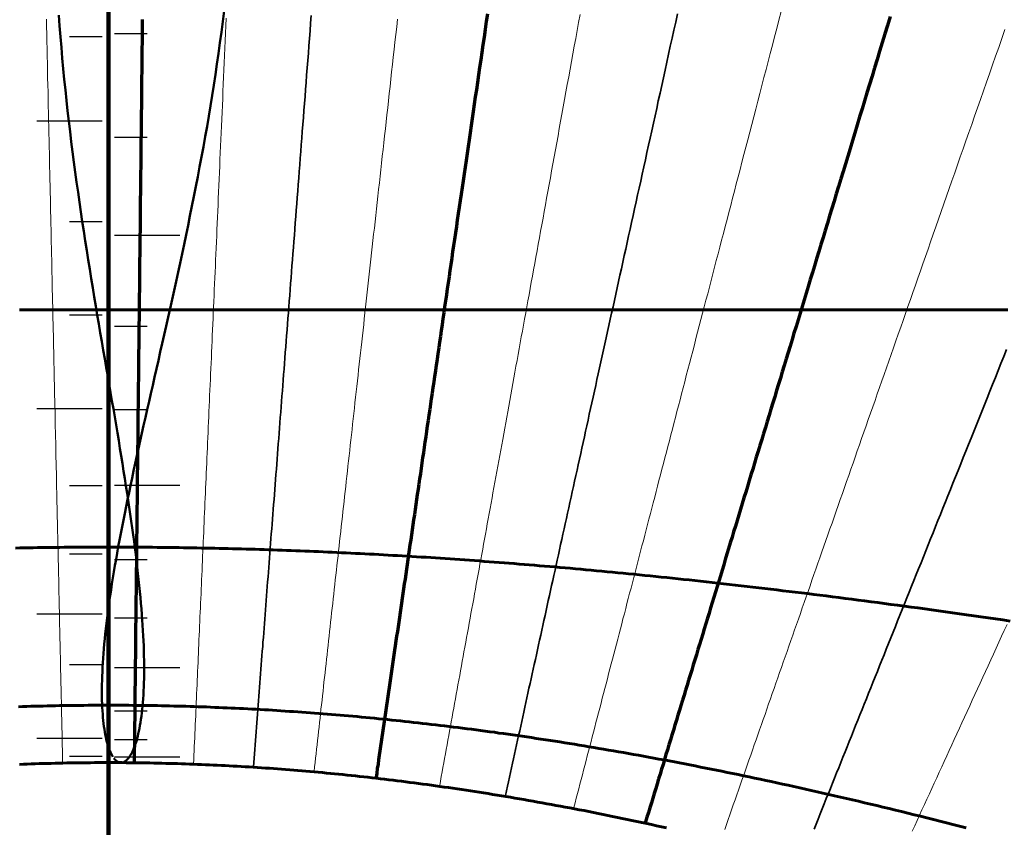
# Model space of a CAD drawing. Header units: millimetres. Extents: x 3 to 1047, y 3 to 1047.
# Tile 10 of 14: x 511 to 671, y 570 to 702. Entities that reach past the tile are written whole.
import ezdxf

# ---------------------------------------------------------------- set-up
doc = ezdxf.new("R2010")
doc.units = ezdxf.units.MM
for name, color, linetype, true_color in [('C1d1b19', 7, 'Continuous', 0x1d1b19), ('C6b4c8a', 7, 'Continuous', 0x6b4c8a), ('C8a847c', 7, 'Continuous', 0x8a847c), ('Cb4532a', 7, 'Continuous', 0xb4532a), ('Cb8862b', 7, 'Continuous', 0xb8862b)]:
    doc.layers.add(name, color=color, linetype=linetype, true_color=true_color)

msp = doc.modelspace()

# ---------------------------------------------------------------- linework, layer by layer
at = {"layer": 'C1d1b19', "lineweight": 70}
for points in [[(530.53, 701.55), (530.52, 700.32), (530.5, 699.1), (530.49, 697.89), (530.48, 696.68), (530.46, 695.49), (530.45, 694.3), (530.44, 693.13), (530.42, 691.96), (530.41, 690.8), (530.4, 689.64), (530.39, 688.5), (530.38, 687.36), (530.36, 686.24), (530.35, 685.12), (530.34, 684), (530.33, 682.9), (530.31, 681.8), (530.3, 680.71), (530.29, 679.62), (530.28, 678.55), (530.27, 677.48), (530.26, 676.41), (530.24, 675.35), (530.23, 674.3), (530.22, 673.26), (530.21, 672.22), (530.2, 671.19), (530.19, 670.17), (530.18, 669.15), (530.17, 668.13), (530.16, 667.13), (530.14, 666.13), (530.13, 665.13), (530.12, 664.14), (530.11, 663.16), (530.1, 662.18), (530.09, 661.2), (530.08, 660.23), (530.07, 659.27), (530.06, 658.31), (530.05, 657.36), (530.04, 656.41), (530.03, 655.47), (530.02, 654.53), (530.01, 653.6), (530, 652.67), (529.99, 651.74), (529.98, 650.82), (529.97, 649.91), (529.96, 649), (529.95, 648.09), (529.94, 647.19), (529.93, 646.29), (529.92, 645.4), (529.91, 644.51), (529.9, 643.62), (529.89, 642.74), (529.88, 641.86), (529.87, 640.99), (529.86, 640.12), (529.85, 639.25), (529.84, 638.39), (529.83, 637.53), (529.82, 636.67), (529.82, 635.82), (529.81, 634.97), (529.8, 634.13), (529.79, 633.28), (529.78, 632.45), (529.77, 631.61), (529.76, 630.78), (529.75, 629.95), (529.74, 629.12), (529.73, 628.3), (529.72, 627.48), (529.72, 626.66), (529.71, 625.85), (529.7, 625.04), (529.69, 624.23), (529.68, 623.42), (529.67, 622.62), (529.66, 621.82), (529.65, 621.02), (529.65, 620.23), (529.64, 619.43), (529.63, 618.64), (529.62, 617.85), (529.61, 617.07), (529.6, 616.29), (529.59, 615.51), (529.59, 614.73), (529.58, 613.95), (529.57, 613.18), (529.56, 612.41), (529.55, 611.64), (529.54, 610.87), (529.54, 610.1), (529.53, 609.34), (529.52, 608.58), (529.51, 607.82), (529.5, 607.06), (529.49, 606.31), (529.49, 605.55), (529.48, 604.8), (529.47, 604.05), (529.46, 603.3), (529.45, 602.56), (529.45, 601.81), (529.44, 601.07), (529.43, 600.33), (529.42, 599.59), (529.41, 598.85), (529.41, 598.11), (529.4, 597.38), (529.39, 596.64), (529.38, 595.91), (529.37, 595.18), (529.37, 594.45), (529.36, 593.72), (529.35, 592.99), (529.34, 592.26), (529.33, 591.54), (529.33, 590.81), (529.32, 590.09), (529.31, 589.37), (529.3, 588.65), (529.29, 587.93), (529.29, 587.21), (529.28, 586.49), (529.27, 585.78), (529.26, 585.06), (529.26, 584.35), (529.25, 583.63), (529.24, 582.92), (529.23, 582.21), (529.23, 581.5), (529.22, 580.79), (529.21, 580.08)], [(586.89, 702.48), (586.7, 701.2), (586.52, 699.92), (586.33, 698.66), (586.15, 697.4), (585.97, 696.16), (585.79, 694.92), (585.61, 693.69), (585.43, 692.47), (585.25, 691.26), (585.08, 690.06), (584.91, 688.87), (584.73, 687.69), (584.56, 686.51), (584.39, 685.34), (584.22, 684.19), (584.05, 683.03), (583.89, 681.89), (583.72, 680.76), (583.56, 679.63), (583.4, 678.51), (583.23, 677.39), (583.07, 676.29), (582.91, 675.19), (582.75, 674.1), (582.59, 673.01), (582.44, 671.93), (582.28, 670.86), (582.13, 669.8), (581.97, 668.74), (581.82, 667.69), (581.67, 666.64), (581.51, 665.6), (581.36, 664.57), (581.21, 663.54), (581.07, 662.52), (580.92, 661.5), (580.77, 660.49), (580.62, 659.49), (580.48, 658.49), (580.33, 657.5), (580.19, 656.51), (580.05, 655.53), (579.9, 654.55), (579.76, 653.58), (579.62, 652.61), (579.48, 651.65), (579.34, 650.69), (579.2, 649.74), (579.07, 648.79), (578.93, 647.85), (578.79, 646.91), (578.66, 645.98), (578.52, 645.05), (578.39, 644.12), (578.25, 643.2), (578.12, 642.29), (577.98, 641.37), (577.85, 640.47), (577.72, 639.56), (577.59, 638.66), (577.46, 637.77), (577.33, 636.88), (577.2, 635.99), (577.07, 635.1), (576.94, 634.22), (576.82, 633.35), (576.69, 632.48), (576.56, 631.61), (576.44, 630.74), (576.31, 629.88), (576.18, 629.02), (576.06, 628.16), (575.94, 627.31), (575.81, 626.46), (575.69, 625.62), (575.57, 624.77), (575.44, 623.93), (575.32, 623.1), (575.2, 622.26), (575.08, 621.43), (574.96, 620.61), (574.84, 619.78), (574.72, 618.96), (574.6, 618.14), (574.48, 617.32), (574.36, 616.51), (574.24, 615.7), (574.13, 614.89), (574.01, 614.08), (573.89, 613.28), (573.77, 612.48), (573.66, 611.68), (573.54, 610.89), (573.43, 610.09), (573.31, 609.3), (573.2, 608.51), (573.08, 607.72), (572.97, 606.94), (572.85, 606.16), (572.74, 605.38), (572.63, 604.6), (572.51, 603.82), (572.4, 603.05), (572.29, 602.27), (572.18, 601.5), (572.06, 600.74), (571.95, 599.97), (571.84, 599.2), (571.73, 598.44), (571.62, 597.68), (571.51, 596.92), (571.4, 596.16), (571.29, 595.4), (571.18, 594.65), (571.07, 593.9), (570.96, 593.14), (570.85, 592.39), (570.74, 591.64), (570.63, 590.9), (570.52, 590.15), (570.41, 589.41), (570.3, 588.66), (570.2, 587.92), (570.09, 587.18), (569.98, 586.44), (569.87, 585.7), (569.77, 584.97), (569.66, 584.23), (569.55, 583.49), (569.44, 582.76), (569.34, 582.03), (569.23, 581.3), (569.12, 580.57), (569.02, 579.84), (568.91, 579.11), (568.81, 578.38), (568.7, 577.65)], [(652.64, 702), (652.2, 700.57), (651.77, 699.16), (651.35, 697.75), (650.92, 696.36), (650.5, 694.98), (650.09, 693.61), (649.68, 692.25), (649.27, 690.9), (648.86, 689.56), (648.46, 688.23), (648.06, 686.91), (647.66, 685.6), (647.27, 684.31), (646.88, 683.02), (646.49, 681.74), (646.1, 680.47), (645.72, 679.21), (645.34, 677.95), (644.96, 676.71), (644.59, 675.48), (644.22, 674.25), (643.85, 673.03), (643.48, 671.83), (643.12, 670.62), (642.75, 669.43), (642.39, 668.25), (642.04, 667.07), (641.68, 665.9), (641.33, 664.74), (640.98, 663.59), (640.63, 662.44), (640.29, 661.3), (639.94, 660.17), (639.6, 659.04), (639.26, 657.92), (638.93, 656.81), (638.59, 655.71), (638.26, 654.61), (637.93, 653.52), (637.6, 652.43), (637.27, 651.35), (636.94, 650.28), (636.62, 649.21), (636.3, 648.15), (635.98, 647.1), (635.66, 646.05), (635.34, 645.01), (635.03, 643.97), (634.72, 642.94), (634.4, 641.91), (634.09, 640.89), (633.79, 639.87), (633.48, 638.86), (633.18, 637.86), (632.87, 636.86), (632.57, 635.86), (632.27, 634.87), (631.97, 633.89), (631.67, 632.91), (631.38, 631.93), (631.08, 630.96), (630.79, 629.99), (630.5, 629.03), (630.21, 628.07), (629.92, 627.12), (629.63, 626.17), (629.34, 625.23), (629.06, 624.29), (628.77, 623.35), (628.49, 622.42), (628.21, 621.49), (627.93, 620.57), (627.65, 619.65), (627.37, 618.73), (627.09, 617.82), (626.82, 616.91), (626.54, 616), (626.27, 615.1), (626, 614.2), (625.73, 613.31), (625.46, 612.41), (625.19, 611.53), (624.92, 610.64), (624.65, 609.76), (624.38, 608.88), (624.12, 608.01), (623.85, 607.13), (623.59, 606.26), (623.33, 605.4), (623.07, 604.54), (622.8, 603.67), (622.54, 602.82), (622.28, 601.96), (622.03, 601.11), (621.77, 600.26), (621.51, 599.42), (621.26, 598.57), (621, 597.73), (620.75, 596.89), (620.49, 596.06), (620.24, 595.22), (619.99, 594.39), (619.74, 593.56), (619.49, 592.74), (619.24, 591.91), (618.99, 591.09), (618.74, 590.27), (618.49, 589.45), (618.24, 588.64), (618, 587.82), (617.75, 587.01), (617.5, 586.2), (617.26, 585.4), (617.01, 584.59), (616.77, 583.79), (616.53, 582.99), (616.29, 582.19), (616.04, 581.39), (615.8, 580.59), (615.56, 579.8), (615.32, 579.01), (615.08, 578.21), (614.84, 577.42), (614.6, 576.64), (614.36, 575.85), (614.12, 575.07), (613.89, 574.28), (613.65, 573.5), (613.41, 572.72), (613.18, 571.94), (612.94, 571.16), (612.7, 570.39)]]:
    msp.add_lwpolyline(points, dxfattribs=at)
at = {"layer": 'C1d1b19', "lineweight": 35}
for points in [[(558.12, 702.17), (558.02, 700.92), (557.93, 699.68), (557.83, 698.45), (557.74, 697.23), (557.65, 696.02), (557.55, 694.82), (557.46, 693.62), (557.37, 692.44), (557.28, 691.26), (557.19, 690.09), (557.1, 688.93), (557.01, 687.78), (556.92, 686.64), (556.84, 685.5), (556.75, 684.38), (556.66, 683.25), (556.58, 682.14), (556.49, 681.04), (556.41, 679.94), (556.33, 678.85), (556.24, 677.76), (556.16, 676.68), (556.08, 675.61), (555.99, 674.55), (555.91, 673.49), (555.83, 672.44), (555.75, 671.4), (555.67, 670.36), (555.59, 669.33), (555.51, 668.3), (555.44, 667.28), (555.36, 666.27), (555.28, 665.26), (555.2, 664.26), (555.13, 663.26), (555.05, 662.27), (554.97, 661.29), (554.9, 660.31), (554.82, 659.33), (554.75, 658.36), (554.68, 657.4), (554.6, 656.44), (554.53, 655.48), (554.46, 654.54), (554.38, 653.59), (554.31, 652.65), (554.24, 651.72), (554.17, 650.79), (554.1, 649.86), (554.02, 648.94), (553.95, 648.02), (553.88, 647.11), (553.81, 646.2), (553.74, 645.3), (553.68, 644.4), (553.61, 643.5), (553.54, 642.61), (553.47, 641.73), (553.4, 640.84), (553.33, 639.96), (553.27, 639.09), (553.2, 638.21), (553.13, 637.35), (553.07, 636.48), (553, 635.62), (552.93, 634.76), (552.87, 633.91), (552.8, 633.06), (552.74, 632.21), (552.67, 631.37), (552.61, 630.53), (552.54, 629.69), (552.48, 628.85), (552.42, 628.02), (552.35, 627.19), (552.29, 626.37), (552.23, 625.55), (552.16, 624.73), (552.1, 623.91), (552.04, 623.1), (551.97, 622.29), (551.91, 621.48), (551.85, 620.67), (551.79, 619.87), (551.73, 619.07), (551.67, 618.27), (551.6, 617.48), (551.54, 616.69), (551.48, 615.9), (551.42, 615.11), (551.36, 614.32), (551.3, 613.54), (551.24, 612.76), (551.18, 611.98), (551.12, 611.21), (551.06, 610.43), (551, 609.66), (550.94, 608.89), (550.89, 608.12), (550.83, 607.36), (550.77, 606.59), (550.71, 605.83), (550.65, 605.07), (550.59, 604.31), (550.53, 603.55), (550.48, 602.8), (550.42, 602.05), (550.36, 601.3), (550.3, 600.55), (550.24, 599.8), (550.19, 599.05), (550.13, 598.31), (550.07, 597.56), (550.02, 596.82), (549.96, 596.08), (549.9, 595.34), (549.85, 594.61), (549.79, 593.87), (549.73, 593.14), (549.68, 592.4), (549.62, 591.67), (549.56, 590.94), (549.51, 590.21), (549.45, 589.48), (549.4, 588.76), (549.34, 588.03), (549.28, 587.31), (549.23, 586.58), (549.17, 585.86), (549.12, 585.14), (549.06, 584.42), (549.01, 583.7), (548.95, 582.98), (548.9, 582.26), (548.84, 581.54), (548.79, 580.83), (548.73, 580.11), (548.68, 579.4)], [(617.92, 702.46), (617.63, 701.11), (617.33, 699.78), (617.04, 698.46), (616.75, 697.15), (616.47, 695.85), (616.18, 694.56), (615.9, 693.27), (615.62, 692), (615.34, 690.74), (615.07, 689.49), (614.79, 688.24), (614.52, 687.01), (614.25, 685.78), (613.99, 684.57), (613.72, 683.36), (613.46, 682.16), (613.19, 680.97), (612.93, 679.78), (612.68, 678.61), (612.42, 677.44), (612.16, 676.28), (611.91, 675.13), (611.66, 673.99), (611.41, 672.85), (611.16, 671.72), (610.91, 670.6), (610.67, 669.49), (610.42, 668.38), (610.18, 667.28), (609.94, 666.18), (609.7, 665.1), (609.47, 664.02), (609.23, 662.94), (608.99, 661.87), (608.76, 660.81), (608.53, 659.76), (608.3, 658.71), (608.07, 657.67), (607.84, 656.63), (607.61, 655.6), (607.39, 654.57), (607.16, 653.55), (606.94, 652.54), (606.72, 651.53), (606.5, 650.53), (606.28, 649.53), (606.06, 648.54), (605.84, 647.55), (605.63, 646.57), (605.41, 645.59), (605.2, 644.62), (604.98, 643.65), (604.77, 642.69), (604.56, 641.73), (604.35, 640.78), (604.14, 639.83), (603.94, 638.88), (603.73, 637.94), (603.52, 637.01), (603.32, 636.08), (603.12, 635.15), (602.91, 634.23), (602.71, 633.31), (602.51, 632.4), (602.31, 631.48), (602.11, 630.58), (601.91, 629.68), (601.71, 628.78), (601.52, 627.88), (601.32, 626.99), (601.12, 626.1), (600.93, 625.22), (600.74, 624.34), (600.54, 623.46), (600.35, 622.59), (600.16, 621.72), (599.97, 620.85), (599.78, 619.99), (599.59, 619.13), (599.4, 618.27), (599.21, 617.41), (599.03, 616.56), (598.84, 615.72), (598.65, 614.87), (598.47, 614.03), (598.28, 613.19), (598.1, 612.35), (597.92, 611.52), (597.73, 610.69), (597.55, 609.86), (597.37, 609.03), (597.19, 608.21), (597.01, 607.39), (596.83, 606.57), (596.65, 605.76), (596.47, 604.94), (596.29, 604.13), (596.11, 603.32), (595.94, 602.52), (595.76, 601.71), (595.58, 600.91), (595.41, 600.11), (595.23, 599.32), (595.06, 598.52), (594.88, 597.73), (594.71, 596.94), (594.54, 596.15), (594.36, 595.36), (594.19, 594.58), (594.02, 593.79), (593.85, 593.01), (593.67, 592.23), (593.5, 591.45), (593.33, 590.68), (593.16, 589.9), (592.99, 589.13), (592.82, 588.36), (592.65, 587.59), (592.48, 586.82), (592.32, 586.06), (592.15, 585.29), (591.98, 584.53), (591.81, 583.77), (591.64, 583), (591.48, 582.25), (591.31, 581.49), (591.14, 580.73), (590.98, 579.98), (590.81, 579.22), (590.65, 578.47), (590.48, 577.72), (590.32, 576.97), (590.15, 576.22), (589.99, 575.47), (589.82, 574.72)], [(671.66, 647.59), (671.2, 646.44), (670.74, 645.3), (670.28, 644.16), (669.83, 643.03), (669.38, 641.9), (668.93, 640.78), (668.48, 639.67), (668.04, 638.57), (667.6, 637.47), (667.16, 636.37), (666.72, 635.29), (666.29, 634.21), (665.86, 633.13), (665.43, 632.06), (665, 631), (664.58, 629.94), (664.16, 628.89), (663.74, 627.84), (663.32, 626.8), (662.9, 625.77), (662.49, 624.74), (662.08, 623.71), (661.67, 622.69), (661.26, 621.67), (660.86, 620.66), (660.45, 619.66), (660.05, 618.66), (659.65, 617.66), (659.25, 616.67), (658.86, 615.68), (658.46, 614.7), (658.07, 613.72), (657.68, 612.75), (657.29, 611.78), (656.9, 610.82), (656.52, 609.85), (656.13, 608.9), (655.75, 607.95), (655.37, 607), (654.99, 606.05), (654.61, 605.11), (654.24, 604.17), (653.86, 603.24), (653.49, 602.31), (653.12, 601.39), (652.75, 600.46), (652.38, 599.54), (652.01, 598.63), (651.65, 597.72), (651.28, 596.81), (650.92, 595.9), (650.56, 595), (650.2, 594.1), (649.84, 593.21), (649.48, 592.31), (649.12, 591.42), (648.77, 590.54), (648.41, 589.65), (648.06, 588.77), (647.71, 587.89), (647.35, 587.02), (647, 586.15), (646.66, 585.28), (646.31, 584.41), (645.96, 583.55), (645.61, 582.68), (645.27, 581.83), (644.93, 580.97), (644.58, 580.11), (644.24, 579.26), (643.9, 578.41), (643.56, 577.57), (643.22, 576.72), (642.88, 575.88), (642.55, 575.04), (642.21, 574.2), (641.87, 573.36), (641.54, 572.53), (641.21, 571.7), (640.87, 570.87), (640.54, 570.04), (640.21, 569.21)]]:
    msp.add_lwpolyline(points, dxfattribs=at)
at = {"layer": 'C1d1b19', "lineweight": 30}
for points in [[(524, 698.68), (518.67, 698.68)], [(526, 699.24), (531.33, 699.24)], [(524, 684.89), (513.33, 684.89)], [(526, 682.3), (531.33, 682.3)], [(524, 668.49), (518.67, 668.49)], [(526, 666.3), (536.67, 666.3)], [(524, 653.23), (518.67, 653.23)], [(526, 651.43), (531.33, 651.43)], [(524, 637.9), (513.33, 637.9)], [(526, 637.78), (531.33, 637.78)], [(526, 625.41), (536.67, 625.41)], [(524, 625.33), (518.67, 625.33)], [(524, 614.13), (518.67, 614.13)], [(526, 613.31), (531.33, 613.31)], [(524, 604.34), (513.33, 604.34)], [(526, 603.75), (531.33, 603.75)], [(524, 596.06), (518.67, 596.06)], [(526, 595.64), (536.67, 595.64)], [(524, 589.37), (518.67, 589.37)], [(526, 588.54), (531.33, 588.54)], [(524, 584.02), (513.33, 584.02)], [(526, 583.87), (531.33, 583.87)], [(524, 581.1), (518.67, 581.1)], [(526, 581.03), (536.67, 581.03)], [(524, 580.09), (518.67, 580.09)]]:
    msp.add_lwpolyline(points, dxfattribs=at)
at = {"layer": 'C1d1b19', "lineweight": 50}
for radius in [483.33, 423.33]:
    msp.add_circle((525, 525), radius, dxfattribs=at)
at = {"layer": 'C6b4c8a', "lineweight": 50}
for points in [[(525.73, 581.03), (525.61, 581.23), (525.49, 581.45), (525.37, 581.68), (525.26, 581.94), (525.15, 582.22), (525.04, 582.51), (524.94, 582.82), (524.84, 583.16), (524.74, 583.51), (524.65, 583.87), (524.57, 584.26), (524.49, 584.66), (524.41, 585.09), (524.34, 585.53), (524.27, 585.99), (524.21, 586.46), (524.16, 586.96), (524.11, 587.47), (524.07, 588), (524.03, 588.54), (524, 589.1), (523.97, 589.68), (523.95, 590.28), (523.94, 590.89), (523.94, 591.52), (523.94, 592.17), (523.95, 592.83), (523.96, 593.51), (523.98, 594.21), (524.01, 594.92), (524.05, 595.64), (524.09, 596.39), (524.14, 597.14), (524.19, 597.92), (524.26, 598.7), (524.33, 599.51), (524.41, 600.33), (524.49, 601.16), (524.58, 602.01), (524.68, 602.87), (524.79, 603.75), (524.9, 604.64), (525.03, 605.55), (525.15, 606.47), (525.29, 607.4), (525.43, 608.35), (525.58, 609.32), (525.74, 610.29), (525.9, 611.29), (526.07, 612.29), (526.25, 613.31), (526.43, 614.34), (526.62, 615.39), (526.82, 616.45), (527.02, 617.52), (527.23, 618.61), (527.44, 619.71), (527.67, 620.82), (527.89, 621.95), (528.13, 623.09), (528.37, 624.24), (528.61, 625.4), (528.86, 626.58), (529.12, 627.77), (529.38, 628.98), (529.64, 630.2), (529.91, 631.43), (530.19, 632.67), (530.47, 633.93), (530.75, 635.2), (531.04, 636.48), (531.33, 637.77), (531.63, 639.08), (531.93, 640.4), (532.23, 641.74), (532.54, 643.08), (532.84, 644.44), (533.16, 645.81), (533.47, 647.2), (533.79, 648.59), (534.11, 650), (534.43, 651.43), (534.75, 652.86), (535.07, 654.31), (535.4, 655.77), (535.72, 657.24), (536.05, 658.72), (536.38, 660.22), (536.7, 661.73), (537.03, 663.25), (537.35, 664.78), (537.68, 666.33), (538, 667.88), (538.32, 669.45), (538.64, 671.03), (538.96, 672.62), (539.28, 674.23), (539.59, 675.84), (539.9, 677.46), (540.2, 679.1), (540.51, 680.74), (540.8, 682.4), (541.1, 684.06), (541.38, 685.74), (541.67, 687.42), (541.94, 689.12), (542.21, 690.82), (542.48, 692.53), (542.73, 694.25), (542.98, 695.97), (543.22, 697.7), (543.46, 699.44), (543.68, 701.18), (543.9, 702.93)], [(516.91, 702.23), (517.04, 700.47), (517.18, 698.71), (517.32, 696.96), (517.47, 695.22), (517.63, 693.48), (517.8, 691.75), (517.97, 690.03), (518.15, 688.31), (518.34, 686.61), (518.54, 684.91), (518.74, 683.22), (518.94, 681.55), (519.15, 679.88), (519.37, 678.22), (519.59, 676.57), (519.81, 674.93), (520.04, 673.31), (520.27, 671.69), (520.5, 670.09), (520.74, 668.5), (520.98, 666.92), (521.22, 665.35), (521.46, 663.79), (521.71, 662.24), (521.95, 660.71), (522.2, 659.19), (522.45, 657.68), (522.69, 656.19), (522.94, 654.7), (523.19, 653.23), (523.43, 651.77), (523.68, 650.33), (523.92, 648.89), (524.16, 647.47), (524.41, 646.07), (524.64, 644.67), (524.88, 643.29), (525.12, 641.92), (525.35, 640.57), (525.58, 639.22), (525.81, 637.89), (526.03, 636.58), (526.25, 635.28), (526.47, 633.99), (526.68, 632.71), (526.89, 631.45), (527.1, 630.2), (527.3, 628.96), (527.49, 627.74), (527.69, 626.53), (527.87, 625.33), (528.06, 624.15), (528.24, 622.98), (528.41, 621.82), (528.58, 620.68), (528.74, 619.55), (528.89, 618.44), (529.05, 617.33), (529.19, 616.25), (529.33, 615.18), (529.47, 614.12), (529.59, 613.07), (529.72, 612.04), (529.83, 611.02), (529.94, 610.02), (530.04, 609.04), (530.14, 608.06), (530.23, 607.1), (530.32, 606.16), (530.4, 605.23), (530.47, 604.32), (530.53, 603.42), (530.59, 602.53), (530.64, 601.67), (530.69, 600.81), (530.73, 599.97), (530.76, 599.15), (530.79, 598.35), (530.81, 597.55), (530.82, 596.78), (530.83, 596.02), (530.83, 595.28), (530.83, 594.55), (530.82, 593.84), (530.8, 593.15), (530.78, 592.47), (530.75, 591.81), (530.71, 591.17), (530.67, 590.54), (530.63, 589.93), (530.57, 589.34), (530.52, 588.76), (530.45, 588.21), (530.39, 587.67), (530.31, 587.15), (530.24, 586.64), (530.15, 586.15), (530.07, 585.69), (529.98, 585.24), (529.88, 584.8), (529.78, 584.39), (529.68, 584), (529.57, 583.62), (529.46, 583.26), (529.34, 582.92), (529.23, 582.6), (529.11, 582.3), (528.98, 582.02), (528.86, 581.76), (528.73, 581.51), (528.6, 581.29), (528.47, 581.08), (528.33, 580.89), (528.19, 580.73), (528.06, 580.58), (527.92, 580.45), (527.78, 580.34), (527.64, 580.25), (527.5, 580.18), (527.36, 580.13), (527.22, 580.1), (527.08, 580.08), (526.94, 580.09), (526.8, 580.12), (526.66, 580.16), (526.52, 580.23), (526.39, 580.31), (526.25, 580.42), (526.12, 580.54), (525.99, 580.68), (525.86, 580.84)]]:
    msp.add_lwpolyline(points, dxfattribs=at)
at = {"layer": 'C8a847c', "lineweight": 20}
for points in [[(634.85, 702.81), (634.48, 701.43), (634.13, 700.05), (633.77, 698.69), (633.42, 697.34), (633.07, 695.99), (632.72, 694.66), (632.38, 693.34), (632.04, 692.03), (631.7, 690.73), (631.36, 689.44), (631.03, 688.16), (630.7, 686.89), (630.37, 685.62), (630.05, 684.37), (629.72, 683.13), (629.4, 681.89), (629.08, 680.66), (628.76, 679.45), (628.45, 678.24), (628.14, 677.04), (627.83, 675.84), (627.52, 674.66), (627.21, 673.48), (626.91, 672.31), (626.61, 671.15), (626.31, 670), (626.01, 668.85), (625.71, 667.72), (625.42, 666.58), (625.12, 665.46), (624.83, 664.34), (624.54, 663.23), (624.26, 662.13), (623.97, 661.03), (623.69, 659.94), (623.41, 658.86), (623.13, 657.78), (622.85, 656.71), (622.57, 655.65), (622.29, 654.59), (622.02, 653.54), (621.75, 652.49), (621.48, 651.45), (621.21, 650.42), (620.94, 649.39), (620.67, 648.36), (620.41, 647.35), (620.15, 646.33), (619.88, 645.33), (619.62, 644.32), (619.36, 643.33), (619.11, 642.34), (618.85, 641.35), (618.59, 640.37), (618.34, 639.39), (618.09, 638.42), (617.83, 637.45), (617.58, 636.49), (617.34, 635.53), (617.09, 634.58), (616.84, 633.63), (616.59, 632.69), (616.35, 631.75), (616.11, 630.81), (615.86, 629.88), (615.62, 628.95), (615.38, 628.03), (615.14, 627.11), (614.9, 626.19), (614.67, 625.28), (614.43, 624.37), (614.2, 623.47), (613.96, 622.57), (613.73, 621.67), (613.5, 620.78), (613.26, 619.89), (613.03, 619), (612.8, 618.12), (612.57, 617.24), (612.35, 616.36), (612.12, 615.49), (611.89, 614.62), (611.67, 613.76), (611.44, 612.89), (611.22, 612.03), (611, 611.18), (610.77, 610.32), (610.55, 609.47), (610.33, 608.62), (610.11, 607.78), (609.89, 606.93), (609.67, 606.09), (609.46, 605.26), (609.24, 604.42), (609.02, 603.59), (608.81, 602.76), (608.59, 601.93), (608.38, 601.11), (608.16, 600.29), (607.95, 599.47), (607.74, 598.65), (607.52, 597.84), (607.31, 597.02), (607.1, 596.21), (606.89, 595.4), (606.68, 594.6), (606.47, 593.79), (606.26, 592.99), (606.06, 592.19), (605.85, 591.39), (605.64, 590.6), (605.43, 589.8), (605.23, 589.01), (605.02, 588.22), (604.82, 587.43), (604.61, 586.65), (604.41, 585.86), (604.2, 585.08), (604, 584.3), (603.8, 583.52), (603.59, 582.74), (603.39, 581.96), (603.19, 581.19), (602.99, 580.41), (602.79, 579.64), (602.59, 578.87), (602.39, 578.1), (602.19, 577.33), (601.99, 576.56), (601.79, 575.8), (601.59, 575.03), (601.39, 574.27), (601.19, 573.51), (600.99, 572.75)], [(514.87, 701.59), (514.9, 700.36), (514.93, 699.13), (514.96, 697.92), (514.98, 696.72), (515.01, 695.52), (515.03, 694.33), (515.06, 693.16), (515.08, 691.99), (515.11, 690.83), (515.14, 689.67), (515.16, 688.53), (515.19, 687.39), (515.21, 686.26), (515.23, 685.14), (515.26, 684.03), (515.28, 682.92), (515.31, 681.82), (515.33, 680.73), (515.36, 679.64), (515.38, 678.56), (515.4, 677.49), (515.43, 676.43), (515.45, 675.37), (515.47, 674.32), (515.49, 673.28), (515.52, 672.24), (515.54, 671.2), (515.56, 670.18), (515.58, 669.16), (515.61, 668.14), (515.63, 667.14), (515.65, 666.13), (515.67, 665.14), (515.69, 664.15), (515.72, 663.16), (515.74, 662.18), (515.76, 661.21), (515.78, 660.24), (515.8, 659.27), (515.82, 658.32), (515.84, 657.36), (515.86, 656.41), (515.88, 655.47), (515.9, 654.53), (515.93, 653.6), (515.95, 652.67), (515.97, 651.74), (515.99, 650.82), (516.01, 649.91), (516.03, 648.99), (516.05, 648.09), (516.07, 647.18), (516.09, 646.28), (516.1, 645.39), (516.12, 644.5), (516.14, 643.61), (516.16, 642.73), (516.18, 641.85), (516.2, 640.98), (516.22, 640.11), (516.24, 639.24), (516.26, 638.38), (516.28, 637.52), (516.3, 636.66), (516.31, 635.81), (516.33, 634.96), (516.35, 634.11), (516.37, 633.27), (516.39, 632.43), (516.41, 631.59), (516.42, 630.76), (516.44, 629.93), (516.46, 629.11), (516.48, 628.28), (516.5, 627.46), (516.51, 626.64), (516.53, 625.83), (516.55, 625.02), (516.57, 624.21), (516.59, 623.4), (516.6, 622.6), (516.62, 621.8), (516.64, 621), (516.66, 620.2), (516.67, 619.41), (516.69, 618.62), (516.71, 617.83), (516.72, 617.05), (516.74, 616.26), (516.76, 615.48), (516.78, 614.7), (516.79, 613.93), (516.81, 613.15), (516.83, 612.38), (516.84, 611.61), (516.86, 610.84), (516.88, 610.08), (516.89, 609.31), (516.91, 608.55), (516.93, 607.79), (516.94, 607.03), (516.96, 606.28), (516.98, 605.52), (516.99, 604.77), (517.01, 604.02), (517.03, 603.27), (517.04, 602.53), (517.06, 601.78), (517.08, 601.04), (517.09, 600.29), (517.11, 599.55), (517.12, 598.81), (517.14, 598.08), (517.16, 597.34), (517.17, 596.61), (517.19, 595.87), (517.2, 595.14), (517.22, 594.41), (517.24, 593.68), (517.25, 592.95), (517.27, 592.23), (517.28, 591.5), (517.3, 590.78), (517.32, 590.05), (517.33, 589.33), (517.35, 588.61), (517.36, 587.89), (517.38, 587.17), (517.39, 586.45), (517.41, 585.74), (517.43, 585.02), (517.44, 584.31), (517.46, 583.59), (517.47, 582.88), (517.49, 582.17), (517.5, 581.46), (517.52, 580.75), (517.53, 580.04)], [(544.23, 701.74), (544.18, 700.5), (544.12, 699.28), (544.07, 698.06), (544.02, 696.85), (543.96, 695.65), (543.91, 694.46), (543.86, 693.28), (543.81, 692.11), (543.76, 690.94), (543.71, 689.78), (543.66, 688.64), (543.61, 687.49), (543.56, 686.36), (543.51, 685.24), (543.46, 684.12), (543.41, 683.01), (543.36, 681.9), (543.32, 680.81), (543.27, 679.72), (543.22, 678.64), (543.17, 677.56), (543.13, 676.5), (543.08, 675.44), (543.03, 674.38), (542.99, 673.33), (542.94, 672.29), (542.9, 671.26), (542.85, 670.23), (542.81, 669.2), (542.76, 668.19), (542.72, 667.18), (542.68, 666.17), (542.63, 665.17), (542.59, 664.18), (542.55, 663.19), (542.5, 662.21), (542.46, 661.23), (542.42, 660.26), (542.37, 659.29), (542.33, 658.33), (542.29, 657.37), (542.25, 656.42), (542.21, 655.47), (542.17, 654.53), (542.13, 653.59), (542.09, 652.66), (542.04, 651.74), (542, 650.81), (541.96, 649.89), (541.92, 648.98), (541.88, 648.07), (541.84, 647.16), (541.81, 646.26), (541.77, 645.37), (541.73, 644.47), (541.69, 643.58), (541.65, 642.7), (541.61, 641.82), (541.57, 640.94), (541.53, 640.07), (541.5, 639.2), (541.46, 638.33), (541.42, 637.47), (541.38, 636.61), (541.35, 635.76), (541.31, 634.91), (541.27, 634.06), (541.24, 633.21), (541.2, 632.37), (541.16, 631.53), (541.13, 630.7), (541.09, 629.87), (541.05, 629.04), (541.02, 628.21), (540.98, 627.39), (540.94, 626.57), (540.91, 625.75), (540.87, 624.94), (540.84, 624.13), (540.8, 623.32), (540.77, 622.52), (540.73, 621.71), (540.7, 620.91), (540.66, 620.12), (540.63, 619.32), (540.59, 618.53), (540.56, 617.74), (540.52, 616.95), (540.49, 616.17), (540.46, 615.38), (540.42, 614.6), (540.39, 613.82), (540.35, 613.05), (540.32, 612.27), (540.29, 611.5), (540.25, 610.73), (540.22, 609.97), (540.19, 609.2), (540.15, 608.44), (540.12, 607.68), (540.09, 606.92), (540.05, 606.16), (540.02, 605.4), (539.99, 604.65), (539.95, 603.9), (539.92, 603.15), (539.89, 602.4), (539.86, 601.65), (539.82, 600.91), (539.79, 600.16), (539.76, 599.42), (539.73, 598.68), (539.69, 597.94), (539.66, 597.2), (539.63, 596.47), (539.6, 595.73), (539.57, 595), (539.53, 594.27), (539.5, 593.54), (539.47, 592.81), (539.44, 592.08), (539.41, 591.35), (539.37, 590.63), (539.34, 589.9), (539.31, 589.18), (539.28, 588.46), (539.25, 587.74), (539.22, 587.02), (539.18, 586.3), (539.15, 585.58), (539.12, 584.86), (539.09, 584.15), (539.06, 583.43), (539.03, 582.72), (539, 582), (538.97, 581.29), (538.93, 580.58), (538.9, 579.87)], [(572.21, 701.57), (572.07, 700.31), (571.93, 699.07), (571.79, 697.83), (571.66, 696.6), (571.52, 695.38), (571.39, 694.17), (571.25, 692.96), (571.12, 691.77), (570.99, 690.58), (570.86, 689.41), (570.73, 688.24), (570.6, 687.08), (570.47, 685.93), (570.35, 684.78), (570.22, 683.64), (570.09, 682.52), (569.97, 681.39), (569.85, 680.28), (569.72, 679.17), (569.6, 678.07), (569.48, 676.98), (569.36, 675.9), (569.24, 674.82), (569.12, 673.75), (569, 672.68), (568.89, 671.62), (568.77, 670.57), (568.66, 669.52), (568.54, 668.49), (568.43, 667.45), (568.31, 666.43), (568.2, 665.4), (568.09, 664.39), (567.97, 663.38), (567.86, 662.38), (567.75, 661.38), (567.64, 660.38), (567.53, 659.4), (567.42, 658.42), (567.32, 657.44), (567.21, 656.47), (567.1, 655.5), (566.99, 654.54), (566.89, 653.59), (566.78, 652.63), (566.68, 651.69), (566.57, 650.75), (566.47, 649.81), (566.37, 648.88), (566.26, 647.95), (566.16, 647.03), (566.06, 646.11), (565.96, 645.19), (565.86, 644.28), (565.76, 643.38), (565.66, 642.48), (565.56, 641.58), (565.46, 640.68), (565.36, 639.79), (565.26, 638.91), (565.16, 638.03), (565.07, 637.15), (564.97, 636.27), (564.87, 635.4), (564.78, 634.54), (564.68, 633.67), (564.59, 632.81), (564.49, 631.96), (564.4, 631.1), (564.3, 630.25), (564.21, 629.41), (564.12, 628.56), (564.02, 627.72), (563.93, 626.89), (563.84, 626.05), (563.75, 625.22), (563.65, 624.4), (563.56, 623.57), (563.47, 622.75), (563.38, 621.93), (563.29, 621.11), (563.2, 620.3), (563.11, 619.49), (563.02, 618.68), (562.93, 617.88), (562.84, 617.07), (562.75, 616.27), (562.67, 615.47), (562.58, 614.68), (562.49, 613.89), (562.4, 613.1), (562.31, 612.31), (562.23, 611.52), (562.14, 610.74), (562.05, 609.96), (561.97, 609.18), (561.88, 608.4), (561.8, 607.63), (561.71, 606.85), (561.62, 606.08), (561.54, 605.31), (561.45, 604.55), (561.37, 603.78), (561.29, 603.02), (561.2, 602.26), (561.12, 601.5), (561.03, 600.74), (560.95, 599.98), (560.87, 599.23), (560.78, 598.48), (560.7, 597.72), (560.62, 596.97), (560.53, 596.23), (560.45, 595.48), (560.37, 594.74), (560.29, 593.99), (560.2, 593.25), (560.12, 592.51), (560.04, 591.77), (559.96, 591.03), (559.88, 590.3), (559.79, 589.56), (559.71, 588.83), (559.63, 588.09), (559.55, 587.36), (559.47, 586.63), (559.39, 585.9), (559.31, 585.17), (559.23, 584.45), (559.15, 583.72), (559.07, 583), (558.99, 582.27), (558.91, 581.55), (558.83, 580.83), (558.75, 580.1), (558.67, 579.38), (558.59, 578.66)], [(602.01, 702.35), (601.78, 701.04), (601.54, 699.74), (601.3, 698.45), (601.07, 697.17), (600.84, 695.9), (600.61, 694.64), (600.38, 693.39), (600.16, 692.15), (599.93, 690.92), (599.71, 689.7), (599.49, 688.48), (599.27, 687.28), (599.05, 686.08), (598.84, 684.89), (598.62, 683.71), (598.41, 682.54), (598.2, 681.38), (597.99, 680.22), (597.78, 679.07), (597.57, 677.93), (597.36, 676.8), (597.16, 675.67), (596.96, 674.56), (596.75, 673.44), (596.55, 672.34), (596.35, 671.24), (596.16, 670.15), (595.96, 669.07), (595.76, 667.99), (595.57, 666.92), (595.37, 665.86), (595.18, 664.8), (594.99, 663.75), (594.8, 662.71), (594.61, 661.67), (594.42, 660.64), (594.24, 659.61), (594.05, 658.59), (593.87, 657.57), (593.68, 656.56), (593.5, 655.56), (593.32, 654.56), (593.14, 653.57), (592.96, 652.58), (592.78, 651.6), (592.6, 650.62), (592.42, 649.65), (592.25, 648.68), (592.07, 647.72), (591.9, 646.76), (591.72, 645.81), (591.55, 644.86), (591.38, 643.91), (591.21, 642.97), (591.04, 642.04), (590.87, 641.11), (590.7, 640.18), (590.53, 639.26), (590.37, 638.34), (590.2, 637.43), (590.04, 636.52), (589.87, 635.62), (589.71, 634.72), (589.54, 633.82), (589.38, 632.92), (589.22, 632.04), (589.06, 631.15), (588.9, 630.27), (588.74, 629.39), (588.58, 628.51), (588.42, 627.64), (588.26, 626.77), (588.1, 625.91), (587.95, 625.05), (587.79, 624.19), (587.64, 623.34), (587.48, 622.48), (587.33, 621.64), (587.17, 620.79), (587.02, 619.95), (586.87, 619.11), (586.71, 618.27), (586.56, 617.44), (586.41, 616.61), (586.26, 615.78), (586.11, 614.96), (585.96, 614.13), (585.81, 613.31), (585.66, 612.5), (585.52, 611.68), (585.37, 610.87), (585.22, 610.06), (585.07, 609.26), (584.93, 608.45), (584.78, 607.65), (584.64, 606.85), (584.49, 606.05), (584.35, 605.26), (584.2, 604.46), (584.06, 603.67), (583.91, 602.88), (583.77, 602.1), (583.63, 601.31), (583.49, 600.53), (583.34, 599.75), (583.2, 598.97), (583.06, 598.19), (582.92, 597.42), (582.78, 596.65), (582.64, 595.88), (582.5, 595.11), (582.36, 594.34), (582.22, 593.57), (582.08, 592.81), (581.94, 592.05), (581.8, 591.28), (581.67, 590.53), (581.53, 589.77), (581.39, 589.01), (581.25, 588.26), (581.12, 587.5), (580.98, 586.75), (580.84, 586), (580.71, 585.25), (580.57, 584.5), (580.43, 583.75), (580.3, 583.01), (580.16, 582.26), (580.03, 581.52), (579.89, 580.78), (579.76, 580.04), (579.62, 579.3), (579.49, 578.56), (579.35, 577.82), (579.22, 577.08), (579.09, 576.35)], [(671.39, 699.9), (670.88, 698.43), (670.37, 696.97), (669.86, 695.53), (669.36, 694.1), (668.86, 692.67), (668.37, 691.27), (667.88, 689.87), (667.39, 688.48), (666.91, 687.1), (666.43, 685.74), (665.96, 684.38), (665.49, 683.04), (665.02, 681.71), (664.56, 680.38), (664.1, 679.07), (663.64, 677.76), (663.19, 676.47), (662.74, 675.18), (662.29, 673.91), (661.85, 672.64), (661.41, 671.38), (660.97, 670.13), (660.54, 668.89), (660.1, 667.66), (659.68, 666.44), (659.25, 665.22), (658.83, 664.01), (658.41, 662.81), (657.99, 661.62), (657.58, 660.44), (657.17, 659.26), (656.76, 658.09), (656.35, 656.93), (655.95, 655.78), (655.54, 654.63), (655.15, 653.49), (654.75, 652.36), (654.36, 651.24), (653.96, 650.12), (653.57, 649.01), (653.19, 647.9), (652.8, 646.8), (652.42, 645.71), (652.04, 644.62), (651.66, 643.54), (651.29, 642.47), (650.91, 641.4), (650.54, 640.34), (650.17, 639.28), (649.8, 638.23), (649.44, 637.18), (649.07, 636.14), (648.71, 635.11), (648.35, 634.08), (647.99, 633.06), (647.63, 632.04), (647.28, 631.03), (646.93, 630.02), (646.58, 629.01), (646.23, 628.02), (645.88, 627.02), (645.53, 626.03), (645.19, 625.05), (644.84, 624.07), (644.5, 623.1), (644.16, 622.13), (643.83, 621.16), (643.49, 620.2), (643.15, 619.24), (642.82, 618.29), (642.49, 617.34), (642.16, 616.39), (641.83, 615.45), (641.5, 614.52), (641.17, 613.58), (640.85, 612.66), (640.52, 611.73), (640.2, 610.81), (639.88, 609.89), (639.56, 608.98), (639.24, 608.07), (638.92, 607.16), (638.61, 606.26), (638.29, 605.36), (637.98, 604.46), (637.67, 603.56), (637.35, 602.67), (637.04, 601.79), (636.73, 600.9), (636.43, 600.02), (636.12, 599.14), (635.81, 598.27), (635.51, 597.4), (635.2, 596.53), (634.9, 595.66), (634.6, 594.8), (634.3, 593.94), (633.99, 593.08), (633.7, 592.22), (633.4, 591.37), (633.1, 590.52), (632.8, 589.67), (632.51, 588.83), (632.21, 587.98), (631.92, 587.14), (631.62, 586.31), (631.33, 585.47), (631.04, 584.64), (630.75, 583.81), (630.46, 582.98), (630.17, 582.15), (629.88, 581.32), (629.59, 580.5), (629.3, 579.68), (629.02, 578.86), (628.73, 578.05), (628.45, 577.23), (628.16, 576.42), (627.88, 575.61), (627.59, 574.8), (627.31, 573.99), (627.03, 573.18), (626.75, 572.38), (626.47, 571.58), (626.19, 570.78), (625.91, 569.98), (625.63, 569.18)], [(671.73, 602.68), (671.28, 601.7), (670.83, 600.73), (670.39, 599.76), (669.95, 598.8), (669.51, 597.84), (669.07, 596.88), (668.64, 595.93), (668.2, 594.98), (667.77, 594.04), (667.34, 593.1), (666.91, 592.16), (666.48, 591.23), (666.06, 590.3), (665.63, 589.37), (665.21, 588.45), (664.79, 587.53), (664.37, 586.61), (663.95, 585.7), (663.53, 584.79), (663.12, 583.88), (662.7, 582.98), (662.29, 582.08), (661.88, 581.18), (661.47, 580.29), (661.06, 579.39), (660.65, 578.51), (660.25, 577.62), (659.84, 576.74), (659.44, 575.86), (659.04, 574.98), (658.64, 574.1), (658.24, 573.23), (657.84, 572.36), (657.44, 571.49), (657.04, 570.63), (656.65, 569.76), (656.25, 568.9)]]:
    msp.add_lwpolyline(points, dxfattribs=at)
at = {"layer": 'Cb4532a', "lineweight": 60}
for points in [[(510.47, 654.06), (511.28, 654.06), (512.09, 654.06), (512.9, 654.06), (513.7, 654.06), (514.51, 654.06), (515.32, 654.06), (516.13, 654.06), (516.94, 654.06), (517.74, 654.06), (518.55, 654.06), (519.36, 654.06), (520.16, 654.06), (520.97, 654.06), (521.78, 654.06), (522.58, 654.06), (523.39, 654.06), (524.19, 654.06), (525, 654.06), (525.81, 654.06), (526.61, 654.06), (527.42, 654.06), (528.22, 654.06), (529.03, 654.06), (529.84, 654.06), (530.64, 654.06), (531.45, 654.06), (532.26, 654.06), (533.06, 654.06), (533.87, 654.06), (534.68, 654.06), (535.49, 654.06), (536.3, 654.06), (537.1, 654.06), (537.91, 654.06), (538.72, 654.06), (539.53, 654.06), (540.35, 654.06), (541.16, 654.06), (541.97, 654.06), (542.78, 654.06), (543.6, 654.06), (544.41, 654.06), (545.23, 654.06), (546.04, 654.06), (546.86, 654.06), (547.68, 654.06), (548.49, 654.06), (549.31, 654.06), (550.13, 654.06), (550.96, 654.06), (551.78, 654.06), (552.6, 654.06), (553.43, 654.06), (554.25, 654.06), (555.08, 654.06), (555.91, 654.06), (556.73, 654.06), (557.56, 654.06), (558.4, 654.06), (559.23, 654.06), (560.06, 654.06), (560.9, 654.06), (561.74, 654.06), (562.57, 654.06), (563.41, 654.06), (564.26, 654.06), (565.1, 654.06), (565.94, 654.06), (566.79, 654.06), (567.64, 654.06), (568.49, 654.06), (569.34, 654.06), (570.19, 654.06), (571.05, 654.06), (571.9, 654.06), (572.76, 654.06), (573.62, 654.06), (574.49, 654.06), (575.35, 654.06), (576.22, 654.06), (577.09, 654.06), (577.96, 654.06), (578.83, 654.06), (579.7, 654.06), (580.58, 654.06), (581.46, 654.06), (582.34, 654.06), (583.23, 654.06), (584.12, 654.06), (585.01, 654.06), (585.9, 654.06), (586.79, 654.06), (587.69, 654.06), (588.59, 654.06), (589.49, 654.06), (590.4, 654.06), (591.31, 654.06), (592.22, 654.06), (593.13, 654.06), (594.05, 654.06), (594.97, 654.06), (595.89, 654.06), (596.82, 654.06), (597.75, 654.06), (598.68, 654.06), (599.61, 654.06), (600.55, 654.06), (601.5, 654.06), (602.44, 654.06), (603.39, 654.06), (604.34, 654.06), (605.3, 654.06), (606.26, 654.06), (607.22, 654.06), (608.19, 654.06), (609.16, 654.06), (610.14, 654.06), (611.11, 654.06), (612.1, 654.06), (613.08, 654.06), (614.08, 654.06), (615.07, 654.06), (616.07, 654.06), (617.07, 654.06), (618.08, 654.06), (619.1, 654.06), (620.11, 654.06), (621.13, 654.06), (622.16, 654.06), (623.19, 654.06), (624.23, 654.06), (625.27, 654.06), (626.31, 654.06), (627.36, 654.06), (628.42, 654.06), (629.48, 654.06), (630.55, 654.06), (631.62, 654.06), (632.7, 654.06), (633.78, 654.06), (634.87, 654.06), (635.96, 654.06), (637.06, 654.06), (638.16, 654.06), (639.28, 654.06), (640.39, 654.06), (641.52, 654.06), (642.64, 654.06), (643.78, 654.06), (644.92, 654.06), (646.07, 654.06), (647.23, 654.06), (648.39, 654.06), (649.56, 654.06), (650.73, 654.06), (651.91, 654.06), (653.1, 654.06), (654.3, 654.06), (655.51, 654.06), (656.72, 654.06), (657.94, 654.06), (659.16, 654.06), (660.4, 654.06), (661.64, 654.06), (662.89, 654.06), (664.15, 654.06), (665.42, 654.06), (666.69, 654.06), (667.98, 654.06), (669.27, 654.06), (670.57, 654.06), (671.88, 654.06)], [(509.82, 615.16), (510.54, 615.18), (511.27, 615.19), (511.99, 615.2), (512.72, 615.21), (513.44, 615.23), (514.17, 615.24), (514.89, 615.25), (515.61, 615.25), (516.34, 615.26), (517.06, 615.27), (517.78, 615.28), (518.5, 615.28), (519.23, 615.29), (519.95, 615.29), (520.67, 615.3), (521.39, 615.3), (522.11, 615.3), (522.84, 615.31), (523.56, 615.31), (524.28, 615.31), (525, 615.31), (525.72, 615.31), (526.44, 615.31), (527.16, 615.31), (527.89, 615.3), (528.61, 615.3), (529.33, 615.3), (530.05, 615.29), (530.77, 615.29), (531.5, 615.28), (532.22, 615.28), (532.94, 615.27), (533.66, 615.26), (534.39, 615.25), (535.11, 615.25), (535.83, 615.24), (536.56, 615.23), (537.28, 615.21), (538.01, 615.2), (538.73, 615.19), (539.46, 615.18), (540.18, 615.16), (540.91, 615.15), (541.64, 615.13), (542.37, 615.12), (543.1, 615.1), (543.82, 615.09), (544.55, 615.07), (545.28, 615.05), (546.01, 615.03), (546.75, 615.01), (547.48, 614.99), (548.21, 614.97), (548.95, 614.95), (549.68, 614.93), (550.42, 614.9), (551.15, 614.88), (551.89, 614.85), (552.63, 614.83), (553.37, 614.8), (554.1, 614.78), (554.85, 614.75), (555.59, 614.72), (556.33, 614.69), (557.07, 614.66), (557.82, 614.63), (558.56, 614.6), (559.31, 614.57), (560.06, 614.54), (560.81, 614.5), (561.56, 614.47), (562.31, 614.44), (563.06, 614.4), (563.82, 614.36), (564.57, 614.33), (565.33, 614.29), (566.09, 614.25), (566.85, 614.21), (567.61, 614.17), (568.37, 614.13), (569.14, 614.09), (569.9, 614.05), (570.67, 614.01), (571.44, 613.96), (572.21, 613.92), (572.98, 613.87), (573.75, 613.83), (574.53, 613.78), (575.3, 613.73), (576.08, 613.69), (576.86, 613.64), (577.65, 613.59), (578.43, 613.54), (579.22, 613.48), (580, 613.43), (580.79, 613.38), (581.58, 613.32), (582.38, 613.27), (583.17, 613.21), (583.97, 613.16), (584.77, 613.1), (585.57, 613.04), (586.38, 612.98), (587.18, 612.92), (587.99, 612.86), (588.8, 612.8), (589.62, 612.74), (590.43, 612.67), (591.25, 612.61), (592.07, 612.54), (592.89, 612.48), (593.72, 612.41), (594.55, 612.34), (595.38, 612.27), (596.21, 612.2), (597.05, 612.13), (597.88, 612.06), (598.72, 611.99), (599.57, 611.92), (600.42, 611.84), (601.26, 611.77), (602.12, 611.69), (602.97, 611.61), (603.83, 611.53), (604.69, 611.45), (605.56, 611.37), (606.42, 611.29), (607.29, 611.21), (608.17, 611.12), (609.05, 611.04), (609.93, 610.95), (610.81, 610.87), (611.7, 610.78), (612.59, 610.69), (613.48, 610.6), (614.38, 610.51), (615.28, 610.41), (616.19, 610.32), (617.1, 610.23), (618.01, 610.13), (618.92, 610.03), (619.84, 609.94), (620.77, 609.84), (621.7, 609.74), (622.63, 609.63), (623.56, 609.53), (624.5, 609.43), (625.45, 609.32), (626.4, 609.21), (627.35, 609.11), (628.31, 609), (629.27, 608.89), (630.24, 608.77), (631.21, 608.66), (632.18, 608.55), (633.16, 608.43), (634.15, 608.31), (635.14, 608.19), (636.13, 608.07), (637.13, 607.95), (638.14, 607.83), (639.15, 607.71), (640.16, 607.58), (641.18, 607.45), (642.21, 607.33), (643.24, 607.2), (644.27, 607.06), (645.32, 606.93), (646.36, 606.8), (647.42, 606.66), (648.48, 606.52), (649.54, 606.38), (650.61, 606.24), (651.69, 606.1), (652.77, 605.95), (653.86, 605.81), (654.96, 605.66), (656.06, 605.51), (657.17, 605.36), (658.29, 605.21), (659.41, 605.05), (660.54, 604.9), (661.67, 604.74), (662.81, 604.58), (663.96, 604.42), (665.12, 604.25), (666.29, 604.09), (667.46, 603.92), (668.64, 603.75), (669.83, 603.58), (671.02, 603.4), (672.22, 603.23)], [(510.33, 589.22), (511, 589.24), (511.67, 589.27), (512.34, 589.29), (513, 589.3), (513.67, 589.32), (514.34, 589.34), (515.01, 589.35), (515.68, 589.37), (516.34, 589.38), (517.01, 589.4), (517.68, 589.41), (518.34, 589.42), (519.01, 589.43), (519.67, 589.44), (520.34, 589.44), (521.01, 589.45), (521.67, 589.46), (522.34, 589.46), (523, 589.46), (523.67, 589.47), (524.33, 589.47), (525, 589.47), (525.67, 589.47), (526.33, 589.47), (527, 589.46), (527.66, 589.46), (528.33, 589.46), (528.99, 589.45), (529.66, 589.44), (530.33, 589.44), (530.99, 589.43), (531.66, 589.42), (532.32, 589.41), (532.99, 589.4), (533.66, 589.38), (534.32, 589.37), (534.99, 589.35), (535.66, 589.34), (536.33, 589.32), (537, 589.3), (537.66, 589.29), (538.33, 589.27), (539, 589.24), (539.67, 589.22), (540.34, 589.2), (541.01, 589.18), (541.68, 589.15), (542.36, 589.12), (543.03, 589.1), (543.7, 589.07), (544.37, 589.04), (545.05, 589.01), (545.72, 588.98), (546.4, 588.95), (547.07, 588.91), (547.75, 588.88), (548.43, 588.84), (549.1, 588.81), (549.78, 588.77), (550.46, 588.73), (551.14, 588.69), (551.82, 588.65), (552.5, 588.61), (553.18, 588.56), (553.86, 588.52), (554.55, 588.47), (555.23, 588.43), (555.92, 588.38), (556.6, 588.33), (557.29, 588.28), (557.98, 588.23), (558.67, 588.18), (559.36, 588.13), (560.05, 588.07), (560.74, 588.02), (561.43, 587.96), (562.13, 587.9), (562.82, 587.85), (563.52, 587.79), (564.22, 587.72), (564.91, 587.66), (565.61, 587.6), (566.32, 587.53), (567.02, 587.47), (567.72, 587.4), (568.43, 587.33), (569.13, 587.27), (569.84, 587.2), (570.55, 587.12), (571.26, 587.05), (571.97, 586.98), (572.68, 586.9), (573.4, 586.83), (574.11, 586.75), (574.83, 586.67), (575.55, 586.59), (576.27, 586.51), (576.99, 586.43), (577.71, 586.34), (578.44, 586.26), (579.17, 586.17), (579.89, 586.08), (580.62, 586), (581.36, 585.91), (582.09, 585.81), (582.82, 585.72), (583.56, 585.63), (584.3, 585.53), (585.04, 585.44), (585.78, 585.34), (586.53, 585.24), (587.28, 585.14), (588.02, 585.04), (588.77, 584.93), (589.53, 584.83), (590.28, 584.72), (591.04, 584.61), (591.8, 584.5), (592.56, 584.39), (593.32, 584.28), (594.09, 584.17), (594.86, 584.05), (595.63, 583.94), (596.4, 583.82), (597.17, 583.7), (597.95, 583.58), (598.73, 583.46), (599.51, 583.33), (600.3, 583.21), (601.08, 583.08), (601.87, 582.95), (602.66, 582.82), (603.46, 582.69), (604.26, 582.56), (605.06, 582.42), (605.86, 582.29), (606.66, 582.15), (607.47, 582.01), (608.28, 581.87), (609.1, 581.73), (609.92, 581.58), (610.74, 581.44), (611.56, 581.29), (612.39, 581.14), (613.21, 580.99), (614.05, 580.83), (614.88, 580.68), (615.72, 580.52), (616.56, 580.36), (617.41, 580.2), (618.26, 580.04), (619.11, 579.88), (619.96, 579.71), (620.82, 579.54), (621.69, 579.37), (622.55, 579.2), (623.42, 579.03), (624.29, 578.85), (625.17, 578.68), (626.05, 578.5), (626.94, 578.31), (627.83, 578.13), (628.72, 577.95), (629.61, 577.76), (630.51, 577.57), (631.42, 577.38), (632.33, 577.18), (633.24, 576.99), (634.16, 576.79), (635.08, 576.59), (636.01, 576.39), (636.94, 576.18), (637.87, 575.97), (638.81, 575.76), (639.75, 575.55), (640.7, 575.34), (641.65, 575.12), (642.61, 574.9), (643.58, 574.68), (644.54, 574.46), (645.52, 574.23), (646.49, 574), (647.48, 573.77), (648.47, 573.54), (649.46, 573.3), (650.46, 573.06), (651.46, 572.82), (652.47, 572.58), (653.49, 572.33), (654.51, 572.08), (655.53, 571.83), (656.57, 571.58), (657.6, 571.32), (658.65, 571.06), (659.7, 570.79), (660.76, 570.53), (661.82, 570.26), (662.89, 569.99), (663.96, 569.71), (665.04, 569.43)], [(510.47, 579.81), (511.11, 579.83), (511.76, 579.85), (512.41, 579.88), (513.06, 579.9), (513.71, 579.92), (514.35, 579.94), (515, 579.96), (515.65, 579.97), (516.29, 579.99), (516.94, 580), (517.58, 580.02), (518.23, 580.03), (518.87, 580.04), (519.52, 580.05), (520.16, 580.06), (520.81, 580.07), (521.45, 580.08), (522.1, 580.08), (522.74, 580.09), (523.39, 580.09), (524.03, 580.09), (524.68, 580.09), (525.32, 580.09), (525.97, 580.09), (526.61, 580.09), (527.26, 580.09), (527.9, 580.08), (528.55, 580.08), (529.19, 580.07), (529.84, 580.06), (530.48, 580.05), (531.13, 580.04), (531.77, 580.03), (532.42, 580.02), (533.06, 580), (533.71, 579.99), (534.35, 579.97), (535, 579.96), (535.65, 579.94), (536.29, 579.92), (536.94, 579.9), (537.59, 579.88), (538.24, 579.85), (538.89, 579.83), (539.53, 579.81), (540.18, 579.78), (540.83, 579.75), (541.48, 579.72), (542.13, 579.7), (542.78, 579.66), (543.44, 579.63), (544.09, 579.6), (544.74, 579.57), (545.39, 579.53), (546.05, 579.49), (546.7, 579.46), (547.35, 579.42), (548.01, 579.38), (548.66, 579.34), (549.32, 579.29), (549.98, 579.25), (550.64, 579.21), (551.29, 579.16), (551.95, 579.11), (552.61, 579.06), (553.27, 579.02), (553.94, 578.96), (554.6, 578.91), (555.26, 578.86), (555.92, 578.8), (556.59, 578.75), (557.25, 578.69), (557.92, 578.63), (558.59, 578.58), (559.26, 578.51), (559.93, 578.45), (560.6, 578.39), (561.27, 578.33), (561.94, 578.26), (562.61, 578.19), (563.29, 578.13), (563.96, 578.06), (564.64, 577.99), (565.32, 577.91), (566, 577.84), (566.68, 577.77), (567.36, 577.69), (568.04, 577.61), (568.72, 577.54), (569.41, 577.46), (570.09, 577.37), (570.78, 577.29), (571.47, 577.21), (572.16, 577.12), (572.85, 577.04), (573.54, 576.95), (574.24, 576.86), (574.93, 576.77), (575.63, 576.68), (576.33, 576.59), (577.03, 576.49), (577.73, 576.4), (578.43, 576.3), (579.14, 576.2), (579.84, 576.1), (580.55, 576), (581.26, 575.89), (581.97, 575.79), (582.68, 575.68), (583.4, 575.58), (584.11, 575.47), (584.83, 575.36), (585.55, 575.24), (586.27, 575.13), (586.99, 575.02), (587.72, 574.9), (588.45, 574.78), (589.18, 574.66), (589.91, 574.54), (590.64, 574.42), (591.37, 574.29), (592.11, 574.17), (592.85, 574.04), (593.59, 573.91), (594.33, 573.78), (595.08, 573.65), (595.83, 573.52), (596.58, 573.38), (597.33, 573.24), (598.08, 573.1), (598.84, 572.96), (599.6, 572.82), (600.36, 572.68), (601.12, 572.53), (601.89, 572.38), (602.66, 572.24), (603.43, 572.08), (604.2, 571.93), (604.98, 571.78), (605.76, 571.62), (606.54, 571.46), (607.32, 571.3), (608.11, 571.14), (608.9, 570.98), (609.69, 570.81), (610.48, 570.65), (611.28, 570.48), (612.08, 570.3), (612.89, 570.13), (613.69, 569.96), (614.5, 569.78), (615.32, 569.6), (616.13, 569.42)]]:
    msp.add_lwpolyline(points, dxfattribs=at)
at = {"layer": 'Cb8862b', "lineweight": 200}
msp.add_lwpolyline([(525, 561.67), (525, 948.33)], dxfattribs=at)

doc.saveas('drawing.dxf')
